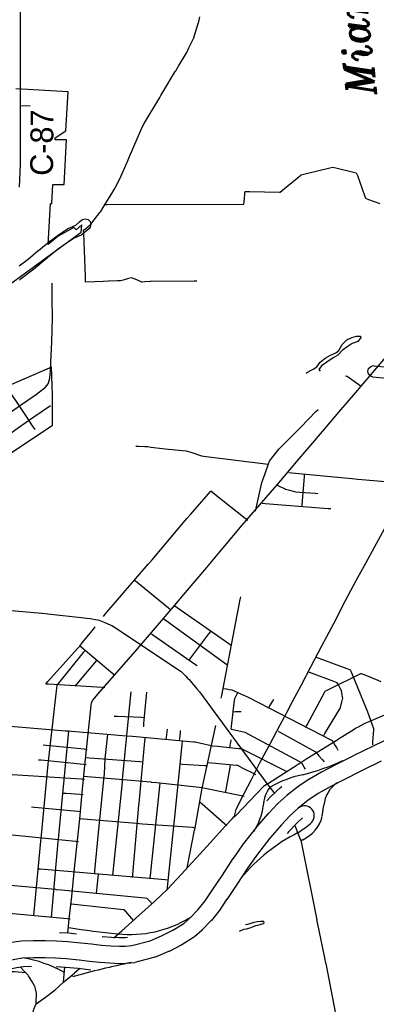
# Model space of a CAD drawing. Extents: x 1490269 to 1614827, y 653968 to 769227.
# Tile 5 of 9: x 1574520 to 1580762, y 726776 to 744014. Entities that reach past the tile are written whole.
import ezdxf
from ezdxf.enums import TextEntityAlignment as Align

# ---------------------------------------------------------------- set-up
doc = ezdxf.new("R2010")
doc.units = 0
doc.header["$MEASUREMENT"] = 0
for name, color, linetype in [('35', 7, 'Continuous'), ('36', 7, 'Continuous'), ('37', 7, 'Continuous'), ('38', 7, 'Continuous'), ('4', 7, 'Continuous'), ('41', 7, 'Continuous'), ('53', 7, 'Continuous'), ('59', 7, 'Continuous'), ('CONSTRUCTION_CLASS', 7, 'Continuous')]:
    doc.layers.add(name, color=color, linetype=linetype)
doc.styles.add('ITALICT', font='ITALICT', dxfattribs={"height": 0.2})
doc.styles.add('txt', font='TXT', dxfattribs={"height": 0.2})

msp = doc.modelspace()

# ---------------------------------------------------------------- linework, layer by layer
at = {"layer": '35', "color": 2, "linetype": 'Continuous'}
for p, q in [((1575285, 727163), (1575309, 727430)), ((1575572, 727403), (1575477, 727320))]:
    msp.add_line(p, q, dxfattribs=at)
for points in [[(1580699, 737840), (1580996, 738186), (1581278, 738518), (1581573, 738868), (1581797, 739144), (1581954, 739344), (1582042, 739495), (1582154, 739735), (1582308, 740070), (1582479, 740409), (1582655, 740737), (1582831, 741068), (1582989, 741375), (1583074, 741588), (1583189, 741930), (1583281, 742232), (1583355, 742551), (1583428, 742886), (1583511, 743268), (1583552, 743465)], [(1579337, 736239), (1579582, 736525), (1579855, 736848), (1580106, 737143), (1580395, 737483), (1580699, 737840)], [(1575925, 732244), (1576052, 732390), (1576304, 732681), (1576582, 733001), (1576861, 733328), (1577170, 733691), (1577457, 734029), (1577760, 734385), (1578080, 734768), (1578415, 735164), (1578720, 735515), (1579027, 735873), (1579310, 736207), (1579337, 736239)], [(1579228, 731951), (1579254, 732003), (1579450, 732369), (1579620, 732696), (1579811, 733053), (1580027, 733454), (1580223, 733843), (1580410, 734197), (1580584, 734510), (1580802, 734906), (1580941, 735167)], [(1575719, 731514), (1575752, 731842), (1575778, 732058), (1575801, 732102), (1575925, 732244)], [(1578241, 730026), (1578280, 730069), (1578309, 730185), (1578347, 730274), (1578450, 730468), (1578580, 730712), (1578730, 731013), (1578904, 731336), (1579082, 731670), (1579228, 731951)], [(1575365, 728024), (1575387, 728271), (1575430, 728663), (1575478, 729153), (1575525, 729593), (1575573, 730021), (1575621, 730546), (1575672, 731068), (1575719, 731514)], [(1576482, 727804), (1576801, 727887), (1577003, 727972), (1577202, 728074), (1577391, 728193), (1577510, 728297), (1577644, 728437), (1577765, 728589), (1577895, 728778), (1578070, 729039), (1578257, 729326), (1578257, 729327), (1578260, 729331), (1578439, 729583), (1578440, 729584), (1578443, 729589), (1578662, 729870), (1578664, 729872), (1578667, 729877), (1578876, 730116), (1578878, 730118), (1578880, 730121), (1579034, 730284), (1579038, 730287), (1579041, 730291), (1579195, 730433), (1579201, 730438), (1579203, 730441), (1579383, 730585), (1579393, 730591), (1579394, 730593), (1579582, 730717), (1579589, 730721), (1579590, 730722), (1579805, 730845), (1579805, 730845), (1579811, 730848), (1580054, 730974), (1580055, 730974), (1580056, 730975), (1580371, 731134), (1580371, 731134), (1580372, 731135), (1580715, 731303), (1580715, 731303), (1580715, 731303), (1581074, 731479)], [(1580847, 731034), (1580505, 730866), (1580191, 730707), (1579952, 730583), (1579743, 730464), (1579565, 730346), (1579395, 730210), (1579249, 730074), (1579100, 729917), (1578896, 729683), (1578682, 729407), (1578507, 729160), (1578321, 728874), (1578321, 728874), (1578320, 728872), (1578143, 728610), (1578143, 728610), (1578142, 728609), (1578009, 728415), (1578008, 728414), (1578003, 728407), (1577875, 728246), (1577871, 728242), (1577866, 728235), (1577722, 728084), (1577716, 728079), (1577712, 728074), (1577579, 727959), (1577563, 727948), (1577561, 727946), (1577357, 727817), (1577352, 727813), (1577345, 727809), (1577134, 727702), (1577132, 727702), (1577124, 727698), (1576907, 727607), (1576900, 727605), (1576887, 727600), (1576533, 727508)], [(1577529, 729247), (1577615, 729339), (1577852, 729604), (1578123, 729898), (1578241, 730026)], [(1576170, 727942), (1576305, 728063), (1576604, 728330), (1576879, 728578), (1577111, 728799), (1577351, 729054), (1577529, 729247)], [(1574381, 727865), (1574545, 727886), (1574755, 727895), (1574971, 727896), (1575163, 727889), (1575361, 727875), (1575592, 727853), (1575776, 727832), (1575954, 727814), (1576117, 727799), (1576265, 727793), (1576374, 727795), (1576482, 727804)], [(1572447, 727460), (1572760, 727280), (1572889, 727234), (1573008, 727208), (1573151, 727194), (1573305, 727208), (1573472, 727245), (1573637, 727294), (1573857, 727385), (1574083, 727475), (1574272, 727531), (1574435, 727569), (1574571, 727587), (1574762, 727595), (1574966, 727596), (1575147, 727589), (1575336, 727576), (1575561, 727555), (1575744, 727534), (1575925, 727515), (1576098, 727500), (1576262, 727493), (1576390, 727495), (1576533, 727508)], [(1574727, 726476), (1574743, 726588), (1574770, 726688), (1574806, 726783), (1574971, 726903), (1575139, 727032), (1575285, 727163), (1575477, 727320)]]:
    msp.add_lwpolyline(points, dxfattribs=at)
at = {"layer": '35', "color": 1, "linetype": 'Continuous'}
for points in [[(1578844, 730338), (1578914, 730412), (1579085, 730570), (1579107, 730588)], [(1579469, 730040), (1579372, 729950), (1579229, 729799), (1579200, 729766)]]:
    msp.add_lwpolyline(points, dxfattribs=at)
at = {"layer": '35', "color": 3, "linetype": 'Continuous'}
for points in [[(1575216, 728036), (1575373, 728025), (1575517, 728011)], [(1575964, 727963), (1575969, 727963), (1576127, 727949), (1576267, 727943), (1576366, 727945), (1576409, 727949)], [(1574140, 727335), (1574310, 727386), (1574462, 727422), (1574584, 727438), (1574726, 727444)], [(1575160, 727438), (1575324, 727427), (1575545, 727406), (1575727, 727385), (1575767, 727381)]]:
    msp.add_lwpolyline(points, dxfattribs=at)
at = {"layer": '36', "color": 3, "linetype": 'Continuous'}
for points in [[(1574527, 745199), (1574527, 742771), (1574527, 741484), (1574527, 741479), (1574511, 741080)], [(1574513, 739702), (1574668, 739820), (1574846, 739973), (1574847, 739974), (1574848, 739974), (1575054, 740141), (1575057, 740144), (1575058, 740145), (1575199, 740248), (1575202, 740249), (1575202, 740250), (1575357, 740353), (1575362, 740356), (1575371, 740360), (1575500, 740419), (1575566, 740474), (1575602, 740505), (1575617, 740516), (1575667, 740529), (1575717, 740516), (1575754, 740479), (1575767, 740429), (1575754, 740379), (1575732, 740353), (1575696, 740322), (1575695, 740321), (1575695, 740321), (1575618, 740257), (1575603, 740247), (1575595, 740243), (1575461, 740182), (1575315, 740085), (1575178, 739985), (1574975, 739820), (1574796, 739667), (1574793, 739664), (1574792, 739663), (1574530, 739464), (1574530, 739464), (1574530, 739464), (1574522, 739457), (1574516, 739454)], [(1581242, 737705), (1580704, 737758), (1580664, 737771), (1580627, 737808), (1580614, 737858), (1580627, 737908), (1580664, 737945), (1580714, 737958), (1580724, 737957), (1581262, 737904)]]:
    msp.add_lwpolyline(points, dxfattribs=at)
at = {"layer": '37', "color": 30, "linetype": 'Continuous'}
for p, q in [((1574524, 742506), (1574704, 742514)), ((1574793, 736837), (1574733, 736924))]:
    msp.add_line(p, q, dxfattribs=at)
for points in [[(1575045, 737744), (1575059, 737863), (1575065, 738021), (1575083, 738377), (1575094, 738798), (1575089, 739113), (1575089, 739400)], [(1574643, 737343), (1574814, 737460), (1574972, 737583), (1575018, 737641), (1575042, 737717), (1575045, 737744)], [(1580223, 737780), (1580254, 737772), (1580495, 737600)], [(1574733, 736924), (1574683, 736997), (1574511, 737261), (1574351, 737493)], [(1572579, 735883), (1572874, 736099), (1573418, 736479), (1573973, 736876), (1574516, 737256), (1574643, 737343)], [(1572762, 735631), (1572987, 735793), (1573383, 736076), (1573737, 736334), (1574127, 736604), (1574500, 736874), (1574770, 737060), (1575058, 737258)]]:
    msp.add_lwpolyline(points, dxfattribs=at)
at = {"layer": '38', "color": 1, "linetype": 'Continuous'}
for points in [[(1575638, 740327), (1575678, 740361), (1575758, 740431), (1575772, 740443), (1575826, 740512), (1575923, 740638), (1575938, 740658), (1575981, 740726), (1576120, 740952), (1576132, 740972), (1576173, 741043), (1576225, 741135), (1576246, 741173), (1576272, 741230), (1576403, 741520), (1576409, 741532), (1576444, 741617), (1576650, 742105), (1576667, 742144), (1576699, 742198), (1576971, 742653), (1576991, 742687), (1577025, 742744), (1577243, 743107), (1577251, 743120), (1577298, 743198), (1577434, 743425), (1577443, 743439), (1577482, 743519), (1577550, 743662), (1577567, 743698), (1577587, 743762), (1577650, 743964), (1577661, 744003), (1577673, 744067)], [(1576000, 740776), (1576053, 740776), (1578429, 740784), (1578446, 740784), (1578453, 740872), (1578462, 740977), (1578464, 741005), (1578542, 741004), (1579070, 740997), (1579078, 740997), (1579153, 741058), (1579439, 741293), (1579447, 741299), (1579540, 741321), (1579951, 741418), (1580001, 741430), (1580053, 741418), (1580362, 741347), (1580411, 741335), (1580430, 741284), (1580558, 740937), (1580575, 740888), (1580626, 740869), (1580823, 740794)], [(1577621, 739436), (1577571, 739436), (1576814, 739428), (1576801, 739428), (1576713, 739423), (1576662, 739421), (1576659, 739420), (1576569, 739458), (1576522, 739477), (1576477, 739497), (1576427, 739483), (1576330, 739455), (1576284, 739442), (1576231, 739440), (1576079, 739435), (1576074, 739434), (1575979, 739431), (1575676, 739420), (1575674, 739420), (1575670, 739519), (1575640, 740276), (1575638, 740327)], [(1578649, 735409), (1578661, 735462), (1578754, 735883), (1578759, 735909), (1578787, 735985), (1578823, 736086), (1578836, 736120), (1578859, 736188), (1578877, 736239), (1578894, 736287), (1578929, 736331), (1579063, 736500), (1579070, 736509), (1579138, 736577), (1579367, 736805), (1579379, 736817), (1579443, 736882), (1579706, 737152), (1579744, 737190)], [(1576553, 736550), (1576605, 736547), (1576710, 736542), (1576760, 736540), (1576813, 736533), (1577020, 736507), (1577067, 736501), (1577124, 736496), (1577435, 736464), (1577460, 736461), (1577535, 736435), (1577682, 736383), (1577700, 736377), (1577785, 736367), (1578820, 736241), (1578872, 736234)], [(1579229, 736088), (1579281, 736083), (1580332, 735980), (1580340, 735979), (1580437, 735971), (1581332, 735896), (1581384, 735891)], [(1579459, 735483), (1579463, 735527), (1579504, 736012), (1579507, 736056)], [(1575984, 733568), (1576018, 733607), (1576770, 734479), (1576794, 734507), (1576838, 734559), (1577445, 735279), (1577452, 735287), (1577514, 735358), (1577857, 735753), (1577867, 735764), (1577937, 735709), (1578469, 735285), (1578511, 735252)], [(1579030, 735865), (1579071, 735844), (1579153, 735804), (1579174, 735793), (1579240, 735777), (1579329, 735756), (1579353, 735750), (1579419, 735745), (1579692, 735722), (1579738, 735718)], [(1578767, 735548), (1578817, 735544), (1579917, 735459), (1579967, 735455)], [(1576531, 734204), (1576574, 734169), (1577125, 733717), (1577167, 733682)], [(1578049, 732134), (1578059, 732182), (1578379, 733861), (1578388, 733909)], [(1573298, 733765), (1574908, 733623), (1574915, 733622), (1575014, 733611), (1575648, 733544), (1575687, 733539), (1575752, 733528), (1575909, 733500), (1575924, 733497), (1576008, 733461), (1576106, 733419), (1576130, 733409), (1576196, 733365), (1577347, 732601), (1577352, 732598), (1577422, 732526), (1577459, 732488), (1577486, 732461), (1577530, 732409), (1577600, 732329), (1577622, 732302), (1577665, 732245), (1578389, 731261), (1578390, 731258), (1578452, 731175), (1578864, 730621), (1578886, 730592), (1578927, 730536), (1578978, 730468)], [(1577233, 733754), (1577276, 733724), (1578179, 733092), (1578222, 733062)], [(1577039, 733523), (1577081, 733493), (1578105, 732755), (1578148, 732724)], [(1576188, 732531), (1576149, 732564), (1575597, 733028), (1575571, 733049), (1575614, 733103), (1575809, 733343), (1575841, 733383)], [(1576828, 733264), (1576870, 733235), (1577582, 732739), (1577624, 732710)], [(1577486, 732796), (1577517, 732839), (1577832, 733262), (1577863, 733305)], [(1575665, 732973), (1575632, 732933), (1575177, 732367), (1575168, 732355), (1575158, 732267), (1575026, 731081), (1575021, 731039), (1575015, 730978), (1574894, 729739), (1574889, 729688), (1574884, 729635), (1574760, 728331)], [(1574977, 732387), (1575012, 732425), (1575532, 733003), (1575567, 733041)], [(1575493, 732345), (1575527, 732386), (1575837, 732757), (1575872, 732798)], [(1580701, 731321), (1580704, 731372), (1580719, 731579), (1580721, 731598), (1580692, 731678), (1580639, 731824), (1580632, 731843), (1580601, 731920), (1580325, 732591), (1580310, 732628), (1580249, 732650), (1579763, 732829), (1579714, 732847)], [(1579525, 731620), (1579551, 731668), (1579860, 732245), (1579868, 732260), (1579950, 732301), (1580489, 732565), (1580498, 732570), (1580589, 732532), (1580791, 732448), (1580841, 732427)], [(1579836, 731471), (1579863, 731516), (1580133, 731968), (1580135, 731971), (1580159, 732069), (1580172, 732120), (1580175, 732132), (1580159, 732224), (1580150, 732275), (1580149, 732278), (1580099, 732367), (1580079, 732403), (1580019, 732425), (1579625, 732573), (1579576, 732592)], [(1574977, 732387), (1575026, 732384), (1575961, 732326), (1576010, 732323)], [(1578088, 732306), (1578138, 732298), (1578189, 732290), (1578232, 732282), (1578286, 732259), (1578427, 732197), (1578446, 732188), (1578519, 732151), (1579980, 731398), (1579987, 731395), (1580037, 731314), (1580064, 731270), (1580091, 731226)], [(1576152, 729037), (1576158, 729090), (1576317, 730668), (1576321, 730710), (1576327, 730773), (1576464, 732194), (1576469, 732246)], [(1576690, 731636), (1576695, 731691), (1576741, 732183), (1576746, 732238)], [(1578224, 731592), (1578229, 731642), (1578254, 731895), (1578256, 731911), (1578267, 731996), (1578280, 732096), (1578284, 732132), (1578313, 732191), (1578336, 732236)], [(1578874, 731961), (1578897, 732000), (1578943, 732079), (1578966, 732118)], [(1578273, 730052), (1578310, 730090), (1578788, 730588), (1578803, 730604), (1578874, 730649), (1579456, 731021), (1579491, 731043), (1579546, 731077), (1580087, 731413), (1580103, 731423), (1580177, 731469), (1580357, 731582), (1580398, 731608), (1580449, 731635), (1580543, 731684), (1580576, 731702), (1580639, 731729), (1581126, 731940)], [(1572893, 731783), (1574039, 731671), (1574075, 731668), (1574146, 731662), (1575320, 731566), (1575372, 731561), (1575427, 731557), (1576387, 731479), (1576403, 731477), (1576494, 731469), (1577560, 731372), (1577592, 731369), (1577665, 731352), (1577874, 731306), (1577889, 731302), (1577981, 731293), (1578354, 731257), (1578400, 731252), (1578454, 731225), (1579123, 730888), (1579193, 730852)], [(1576172, 731823), (1576226, 731820), (1576652, 731803), (1576706, 731800)], [(1578248, 731899), (1578297, 731900), (1578346, 731902), (1578394, 731903)], [(1577085, 731409), (1577090, 731455), (1577101, 731546), (1577107, 731592)], [(1577448, 729142), (1577458, 729194), (1577582, 729824), (1577590, 729867), (1577601, 729929), (1577716, 730560), (1577721, 730586), (1577738, 730665), (1577940, 731606), (1577951, 731658)], [(1578224, 731592), (1578278, 731581), (1578438, 731548), (1578461, 731543), (1578537, 731502), (1579405, 731035), (1579453, 731009)], [(1575075, 728300), (1575195, 729627), (1575198, 729660), (1575205, 729731), (1575375, 731501), (1575380, 731553)], [(1575833, 729057), (1575838, 729111), (1575919, 729961), (1575924, 730007), (1575930, 730067), (1575995, 730705), (1576000, 730756), (1576003, 730811), (1576018, 731078), (1576018, 731080), (1576029, 731184), (1576057, 731450), (1576062, 731503)], [(1576495, 728997), (1576500, 729049), (1576600, 730191), (1576602, 730210), (1576610, 730295), (1576713, 731385), (1576718, 731437)], [(1577319, 731391), (1577324, 731435), (1577333, 731525), (1577337, 731570)], [(1579044, 731559), (1579085, 731537), (1579695, 731196), (1579702, 731192), (1579757, 731127), (1579818, 731057), (1579848, 731021)], [(1574931, 731318), (1574982, 731313), (1575650, 731247), (1575701, 731242)], [(1577103, 728774), (1577108, 728827), (1577219, 729891), (1577219, 729897), (1577229, 729997), (1577364, 731327), (1577370, 731381)], [(1578198, 731262), (1578206, 731311), (1578215, 731360), (1578224, 731409)], [(1575689, 731098), (1575744, 731093), (1576621, 731026), (1576676, 731021)], [(1572990, 730920), (1574278, 730808), (1574313, 730804), (1574388, 730800), (1575598, 730722), (1575653, 730718)], [(1574851, 731059), (1574897, 731055), (1575637, 730978), (1575683, 730973)], [(1577329, 730985), (1577377, 730982), (1577757, 730958), (1577805, 730955)], [(1577819, 731011), (1577881, 731005), (1578314, 730963), (1578332, 730961), (1578427, 730913), (1578593, 730829), (1578649, 730800)], [(1578122, 730483), (1578132, 730538), (1578202, 730920), (1578212, 730975)], [(1579523, 730890), (1579500, 730930), (1579476, 730970), (1579453, 731009)], [(1575653, 730770), (1575706, 730766), (1576817, 730669), (1576824, 730668), (1576922, 730657), (1577661, 730577), (1577715, 730571)], [(1576802, 728977), (1576808, 729029), (1576973, 730593), (1576979, 730646)], [(1577715, 730571), (1577767, 730561), (1578398, 730432), (1578450, 730421)], [(1575274, 730475), (1575333, 730471), (1575571, 730453), (1575631, 730449)], [(1574726, 730234), (1574777, 730229), (1575538, 730159), (1575589, 730154)], [(1577672, 730322), (1577712, 730288), (1578104, 729943), (1578144, 729909)], [(1575583, 730031), (1575637, 730026), (1576563, 729945), (1576610, 729941), (1576672, 729937), (1577546, 729877), (1577600, 729873)], [(1579335, 729905), (1579432, 729668), (1579439, 729650), (1579456, 729565), (1579711, 728316), (1579722, 728262)], [(1574041, 729778), (1574093, 729773), (1575497, 729633), (1575549, 729628)], [(1574835, 729150), (1574887, 729145), (1577065, 728960), (1577117, 728955)], [(1575866, 728722), (1575871, 728777), (1575892, 728996), (1575898, 729051)], [(1573371, 728947), (1573423, 728942), (1575146, 728789), (1575156, 728788), (1575250, 728779), (1576711, 728639), (1576746, 728636), (1576794, 728585), (1576840, 728537)], [(1575428, 728535), (1575482, 728529), (1576334, 728436), (1576341, 728435), (1576407, 728359), (1576478, 728278), (1576513, 728238)], [(1574091, 728395), (1574141, 728390), (1575352, 728277), (1575402, 728272)], [(1580322, 725216), (1580312, 725267), (1580074, 726508), (1580071, 726525), (1580054, 726611), (1579882, 727489), (1579880, 727499), (1579861, 727592), (1579733, 728210), (1579722, 728262)], [(1574807, 726786), (1574810, 726838), (1574815, 726942), (1574817, 726973), (1574797, 727044), (1574783, 727094), (1574781, 727101), (1574731, 727184), (1574677, 727274), (1574670, 727286), (1574606, 727350), (1574526, 727431)]]:
    msp.add_lwpolyline(points, dxfattribs=at)
at = {"layer": '4', "color": 7, "linetype": 'Continuous'}
for p, q in [((1579816, 730067), (1579845, 730265)), ((1579476, 729654), (1579442, 729635))]:
    msp.add_line(p, q, dxfattribs=at)
for centre, radius, start, end in [((1578587, 734404), 3716, 283.7134, 295.3176), ((1579842, 728980), 1852, 101.6364, 120.4394), ((1579307, 730245), 523, 140.5825, 179.2439), ((1580373, 730215), 530, 123.6294, 174.621), ((1577708, 730397), 1086, 326.8624, 352.3205), ((1579507, 730079), 170, 317.0399, 126.7595), ((1579171, 730252), 672, 297.0607, 343.9741), ((1578416, 731332), 1831, 302.2175, 311.5927), ((1580815, 726982), 3141, 116.9197, 140.1859), ((1576455, 729993), 1994, 263.7328, 301.4297), ((1577482, 741147), 13195, 260.8327, 264.5864), ((1574192, 725359), 2265, 60.5525, 80.3111), ((1579317, 713672), 14125, 101.6142, 105.9054), ((1574264, 724274), 3073, 83.214, 102.84)]:
    msp.add_arc(centre, radius, start, end, dxfattribs=at)
at = {"layer": '53', "color": 140, "linetype": 'Continuous'}
for points in [[(1579532, 737825), (1579587, 737862), (1579658, 737897), (1579721, 737938), (1579782, 738019), (1579864, 738087), (1579961, 738138), (1580052, 738184), (1580107, 738221), (1580166, 738330), (1580245, 738407), (1580332, 738453), (1580413, 738474), (1580481, 738476), (1580495, 738454), (1580437, 738383), (1580340, 738343), (1580269, 738298), (1580171, 738226), (1580088, 738141), (1580006, 738097), (1579895, 738021), (1579805, 737956), (1579756, 737891), (1579779, 737860)], [(1578365, 728058), (1578443, 728089), (1578489, 728096), (1578552, 728115), (1578612, 728138), (1578651, 728153), (1578689, 728160), (1578727, 728173), (1578762, 728183), (1578786, 728188), (1578802, 728200), (1578795, 728224), (1578741, 728227), (1578682, 728220), (1578616, 728206), (1578567, 728193), (1578507, 728172), (1578471, 728169)]]:
    msp.add_lwpolyline(points, dxfattribs=at)
at = {"layer": 'CONSTRUCTION_CLASS', "color": 1, "linetype": 'Continuous'}
for points in [[(1574256, 739314), (1575597, 740294), (1575609, 740422), (1575506, 740336), (1575470, 740378), (1575195, 740225), (1575021, 740079), (1575058, 740798), (1575081, 740798), (1575098, 741130), (1575296, 741130), (1575337, 741909), (1575139, 741909), (1575139, 741944), (1575330, 742068), (1575366, 742754), (1574450, 742801)], [(1573785, 736043), (1575092, 736917), (1575097, 737445), (1575079, 737930), (1572648, 736882)]]:
    msp.add_lwpolyline(points, dxfattribs=at)

# ---------------------------------------------------------------- texts
at = {"layer": '41', "color": 140, "linetype": 'Continuous', "style": 'txt'}
msp.add_text('C-87', height=400, rotation=89.5841, dxfattribs=at).set_placement((1575103, 741280))
at = {"layer": '59', "color": 7, "linetype": 'Continuous', "style": 'ITALICT', "width": 0.99998}
msp.add_text('Miami', height=500, rotation=96.0957, dxfattribs=at).set_placement((1580629, 743893), align=Align.CENTER)

doc.saveas('drawing.dxf')
